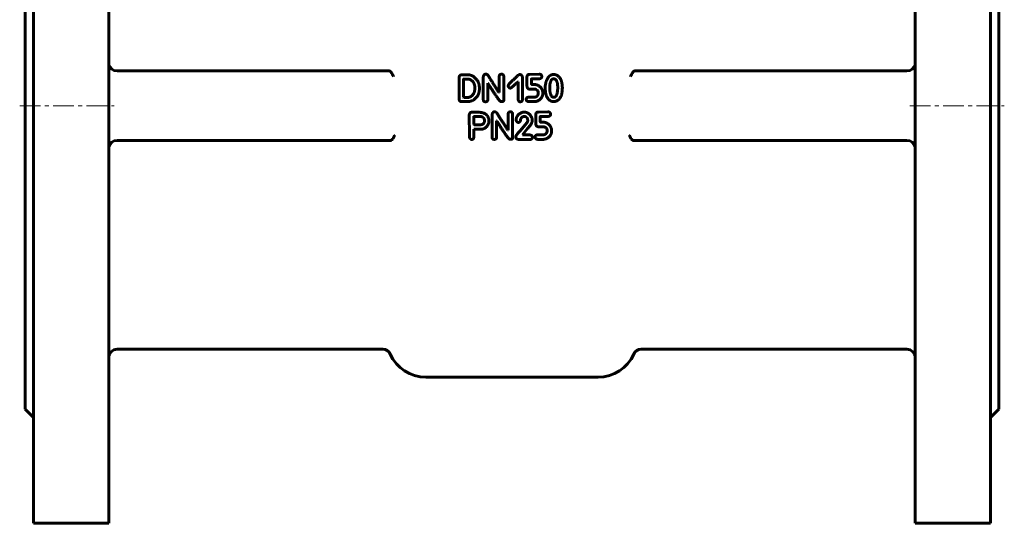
# Model space of a CAD drawing. Header units: millimetres. Extents: x -177 to 177, y -352 to 355.
# Tile 1 of 4: x -177 to 177, y -352 to -172. Entities that reach past the tile are written whole.
import ezdxf

# ---------------------------------------------------------------- set-up
doc = ezdxf.new("R2010")
doc.units = ezdxf.units.MM
doc.linetypes.add('K5LT_AXLED', pattern=[12, 7.5, -1.5, 1.5, -1.5])
doc.linetypes.add('K5LT_BASIC', pattern=[0])
doc.layers.add('Системный слой (1)', color=7, linetype='Continuous', true_color=0x6c6c6c)

# ---------------------------------------------------------------- blocks, each defined once
blk = doc.blocks.new('U5')
at = {"layer": 'Системный слой (1)', "color": 143, "linetype": 'K5LT_BASIC', "lineweight": 60, "true_color": 0x33acca}
for p, q in [((-145, -52.5), (-145, -202.5)), ((-145, -202.5), (-145, -352.5))]:
    blk.add_line(p, q, dxfattribs=at)
blk = doc.blocks.new('U8')
at = {"layer": 'Системный слой (1)', "color": 143, "linetype": 'K5LT_BASIC', "lineweight": 60, "true_color": 0x33acca}
for p, q in [((-175, -93.5), (-175, -202.5)), ((-175, -202.5), (-175, -311.5))]:
    blk.add_line(p, q, dxfattribs=at)
blk = doc.blocks.new('U20')
at = {"layer": 'Системный слой (1)', "color": 143, "linetype": 'K5LT_BASIC', "lineweight": 60, "true_color": 0x33acca}
for p, q in [((-172, -52.5), (-172, -202.5)), ((-172, -202.5), (-172, -352.5))]:
    blk.add_line(p, q, dxfattribs=at)
blk = doc.blocks.new('U27')
at = {"layer": 'Системный слой (1)', "color": 143, "linetype": 'K5LT_BASIC', "lineweight": 60, "true_color": 0x33acca}
for p, q in [((175, -93.5), (175, -202.5)), ((175, -202.5), (175, -311.5))]:
    blk.add_line(p, q, dxfattribs=at)
blk = doc.blocks.new('U34')
at = {"layer": 'Системный слой (1)', "color": 143, "linetype": 'K5LT_BASIC', "lineweight": 60, "true_color": 0x33acca}
for p, q in [((172, -52.5), (172, -202.5)), ((172, -202.5), (172, -352.5))]:
    blk.add_line(p, q, dxfattribs=at)
blk = doc.blocks.new('U36')
at = {"layer": 'Системный слой (1)', "color": 143, "linetype": 'K5LT_BASIC', "lineweight": 60, "true_color": 0x33acca}
for p, q in [((145, -52.5), (145, -202.5)), ((145, -202.5), (145, -352.5))]:
    blk.add_line(p, q, dxfattribs=at)

msp = doc.modelspace()

# ---------------------------------------------------------------- linework, layer by layer
at = {"layer": 'Системный слой (1)', "color": 143, "linetype": 'K5LT_BASIC', "lineweight": 60, "true_color": 0x33acca}
for p, q in [((-142, -190), (-44.23, -190)), ((-44.23, -190), (-44.08, -190)), ((44.23, -190), (44.08, -190)), ((142, -190), (44.23, -190)), ((-19.01, -192.32), (-19.01, -200.23)), ((-18.03, -191.41), (-18.27, -191.43)), ((-15.75, -191.41), (-18.03, -191.41)), ((-17.42, -193.01), (-17.44, -199.47)), ((-15.86, -192.93), (-17.34, -192.93)), ((-10.31, -192.07), (-10.31, -200.35)), ((-8.71, -194.43), (-8.64, -194.43)), ((-8.71, -200.35), (-8.71, -194.43)), ((-4.61, -192.11), (-4.61, -197.74)), ((-2.97, -200.58), (-2.97, -192.07)), ((2.04, -193.9), (2.19, -193.9)), ((2.19, -193.9), (2.19, -200.08)), ((3.8, -200.16), (3.8, -192.4)), ((5.38, -192.18), (5.38, -195.26)), ((9.77, -191.18), (6.31, -191.22)), ((7, -194.6), (7, -192.91)), ((7.07, -192.83), (9.69, -192.83)), ((-13.39, -196.36), (-13.39, -195.9)), ((-4.61, -197.74), (-4.68, -197.74)), ((-0.66, -196.15), (-0.55, -196.15)), ((8.31, -194.91), (7.27, -194.91)), ((9.46, -197.71), (9.46, -198.25)), ((11.07, -198.1), (11.07, -197.75)), ((13.59, -195.53), (13.56, -196.3)), ((18.1, -196.12), (18.1, -196.08)), ((-18.14, -201.03), (-16.05, -201.03)), ((-17.44, -199.47), (-17.36, -199.51)), ((-17.36, -199.51), (-15.86, -199.51)), ((-3.84, -201.02), (-3.58, -201.02)), ((8.07, -199.4), (5.92, -199.4)), ((6.04, -201.03), (8.15, -201.03)), ((14.88, -199.41), (15.22, -199.41)), ((-12.44, -204.84), (-14.49, -204.84)), ((12.94, -204.71), (9.48, -204.76)), ((-15.36, -205.73), (-15.33, -213.15)), ((-10.92, -206.42), (-13.66, -206.42)), ((-7.13, -205.6), (-7.13, -213.88)), ((-5.54, -213.88), (-5.54, -207.97)), ((-5.54, -207.97), (-5.46, -207.97)), ((-1.43, -205.65), (-1.43, -211.27)), ((0.21, -214.11), (0.21, -205.6)), ((5.42, -208.49), (2.93, -211.49)), ((4.36, -206.37), (4.63, -206.37)), ((5.66, -207.81), (5.66, -207.89)), ((7.28, -207.7), (7.2, -207.09)), ((8.56, -205.71), (8.56, -208.79)), ((10.17, -208.13), (10.17, -206.44)), ((10.25, -206.36), (12.86, -206.36)), ((11.48, -208.44), (10.44, -208.44)), ((-13.69, -209.27), (-13.62, -209.35)), ((-13.69, -213.64), (-13.69, -210.91)), ((-13.69, -210.91), (-10.5, -210.91)), ((-13.62, -209.35), (-11.53, -209.35)), ((-1.43, -211.27), (-1.51, -211.27)), ((3.8, -212.89), (5.62, -210.65)), ((12.63, -211.25), (12.63, -211.78)), ((14.25, -211.63), (14.25, -211.28)), ((-43.8, -215), (-142, -215)), ((-43.71, -215), (-43.8, -215)), ((-0.66, -214.55), (-0.4, -214.55)), ((1.34, -213.64), (1.34, -213.72)), ((2.43, -214.61), (6.38, -214.61)), ((3.8, -212.98), (3.8, -212.89)), ((6.38, -212.98), (3.8, -212.98)), ((7.36, -213.91), (7.36, -213.79)), ((11.25, -212.94), (9.1, -212.94)), ((9.22, -214.57), (11.32, -214.57)), ((43.71, -215), (43.8, -215)), ((43.8, -215), (142, -215)), ((-46.49, -290), (-142, -290)), ((142, -290), (46.49, -290)), ((-31, -300), (31, -300)), ((-175, -311.5), (-172, -314.5)), ((175, -311.5), (172, -314.5)), ((-172, -352.5), (-145, -352.5)), ((172, -352.5), (145, -352.5))]:
    msp.add_line(p, q, dxfattribs=at)
at = {"layer": 'Системный слой (1)', "color": 30, "linetype": 'K5LT_AXLED', "lineweight": 18, "true_color": 0xff8000}
for p, q in [((-177, -202.5), (-143, -202.5)), ((143, -202.5), (177, -202.5))]:
    msp.add_line(p, q, dxfattribs=at)
at = {"layer": 'Системный слой (1)', "color": 143, "linetype": 'K5LT_BASIC', "lineweight": 60, "true_color": 0x33acca}
for centre, radius, start, end in [((-142, -187), 3, 195.169, 270), ((-44.08, -190.32), 0.318, 86.6446, 90.0388), ((44.08, -190.32), 0.318, 89.9612, 93.3554), ((142, -187), 3, 270, 344.831), ((-142, -218), 3, 90, 164.831), ((142, -218), 3, 15.169, 90), ((-142, -293), 3, 90, 180), ((-46.49, -293), 3, 24.3157, 90), ((46.49, -293), 3, 90, 155.6843), ((142, -293), 3, 0, 90), ((-31, -286), 14, 204.3157, 270), ((31, -286), 14, 270, 335.6843)]:
    msp.add_arc(centre, radius, start, end, dxfattribs=at)
for points, degree in [([(-145, -187.05), (-145, -187.29), (-144.96, -187.53), (-144.9, -187.78)], 3), ([(145, -187.05), (145, -187.29), (144.96, -187.53), (144.9, -187.78)], 3), ([(-9.4, -191.13), (-10.15, -191.13), (-10.31, -192.07)], 2), ([(-8.06, -192.5), (-8.71, -191.13), (-9.4, -191.13)], 2), ([(-18.27, -191.43), (-18.89, -191.46), (-19.01, -192.32)], 2), ([(-17.34, -192.93), (-17.42, -192.95), (-17.42, -193.01)], 2), ([(-15.29, -193.01), (-15.64, -192.93), (-15.86, -192.93)], 2), ([(-12.21, -193.89), (-13.64, -191.41), (-15.75, -191.41)], 2), ([(-13.39, -195.9), (-13.39, -193.77), (-15.29, -193.01)], 2), ([(-11.71, -196.36), (-11.71, -194.85), (-12.21, -193.89)], 2), ([(-8.64, -194.43), (-7.71, -195.99), (-5.48, -199.3)], 2), ([(-4.68, -197.74), (-6.52, -194.84), (-8.06, -192.5)], 2), ([(-3.7, -191.16), (-4.61, -191.16), (-4.61, -192.11)], 2), ([(-2.97, -192.07), (-2.97, -191.16), (-3.7, -191.16)], 2), ([(0.91, -192.81), (-1.37, -194.8), (-1.37, -195.36)], 2), ([(-0.55, -196.15), (-0.2, -196.15), (2.04, -193.9)], 2), ([(2.79, -191.28), (2.33, -191.28), (0.91, -192.81)], 2), ([(3.8, -192.4), (3.6, -191.28), (2.79, -191.28)], 2), ([(6.31, -191.22), (5.38, -191.22), (5.38, -192.18)], 2), ([(7, -192.91), (7, -192.85), (7.07, -192.83)], 2), ([(7.27, -194.91), (7, -194.91), (7, -194.6)], 2), ([(9.69, -192.83), (10.72, -192.73), (10.72, -192.02)], 2), ([(10.69, -191.99), (10.69, -191.18), (9.77, -191.18)], 2), ([(10.72, -192.02), (10.72, -191.99), (10.69, -191.99)], 2), ([(12.59, -193.09), (11.97, -194.31), (11.93, -196.01)], 2), ([(13.93, -191.5), (13.21, -191.87), (12.59, -193.09)], 2), ([(14.96, -192.82), (13.8, -192.82), (13.59, -195.53)], 2), ([(14.93, -191.24), (14.3, -191.35), (13.93, -191.5)], 2), ([(17.73, -193.45), (16.74, -191.24), (14.93, -191.24)], 2), ([(16.44, -196.08), (16.44, -192.82), (14.96, -192.82)], 2), ([(18.1, -196.08), (18.1, -194.88), (17.73, -193.45)], 2), ([(-15.86, -199.51), (-14.68, -199.51), (-13.77, -198.1)], 2), ([(-14.38, -200.73), (-11.71, -199.33), (-11.71, -196.36)], 2), ([(-13.77, -198.1), (-13.39, -197.41), (-13.39, -196.36)], 2), ([(-1.37, -195.36), (-1.19, -196.15), (-0.66, -196.15)], 2), ([(5.38, -195.26), (5.38, -196.52), (6.38, -196.52)], 2), ([(6.38, -196.52), (8.65, -196.53), (8.65, -196.64)], 2), ([(10.61, -196.29), (9.5, -194.91), (8.31, -194.91)], 2), ([(8.65, -196.64), (9.46, -197.12), (9.46, -197.71)], 2), ([(9.34, -200.75), (11.07, -199.68), (11.07, -198.1)], 2), ([(11.07, -197.75), (11.07, -197.21), (10.61, -196.29)], 2), ([(11.93, -196.01), (11.93, -197.43), (12.33, -198.82)], 2), ([(13.56, -196.3), (13.71, -199.41), (14.88, -199.41)], 2), ([(15.22, -199.41), (16.02, -199.41), (16.36, -197.38)], 2), ([(15.73, -200.89), (18.1, -200.09), (18.1, -196.12)], 2), ([(16.36, -197.38), (16.44, -196.47), (16.44, -196.08)], 2), ([(-19.01, -200.23), (-18.98, -200.93), (-18.14, -201.03)], 2), ([(-16.05, -201.03), (-15.44, -201.03), (-14.38, -200.73)], 2), ([(-10.31, -200.35), (-10.31, -201.05), (-9.55, -201.05)], 2), ([(-9.55, -201.05), (-8.71, -201.05), (-8.71, -200.35)], 2), ([(-5.48, -199.3), (-4.37, -201.02), (-3.84, -201.02)], 2), ([(-3.58, -201.02), (-2.97, -201.02), (-2.97, -200.58)], 2), ([(2.19, -200.08), (2.31, -201.1), (2.98, -201.06)], 2), ([(2.98, -201.06), (3.71, -201.06), (3.8, -200.16)], 2), ([(5.92, -199.4), (5.12, -199.54), (5.12, -200.13)], 2), ([(5.12, -200.13), (5.12, -200.96), (6.04, -201.03)], 2), ([(9.46, -198.25), (9.07, -199.4), (8.07, -199.4)], 2), ([(8.15, -201.03), (8.46, -201.03), (9.34, -200.75)], 2), ([(12.33, -198.82), (13.21, -201), (14.93, -201)], 2), ([(14.93, -201), (15.41, -201), (15.73, -200.89)], 2), ([(-14.49, -204.84), (-15.17, -204.84), (-15.36, -205.73)], 2), ([(-9.05, -205.89), (-9.88, -204.82), (-12.44, -204.84)], 2), ([(-6.22, -204.66), (-6.97, -204.66), (-7.13, -205.6)], 2), ([(-4.89, -206.03), (-5.54, -204.66), (-6.22, -204.66)], 2), ([(-0.52, -204.69), (-1.43, -204.69), (-1.43, -205.65)], 2), ([(0.21, -205.6), (0.21, -204.69), (-0.52, -204.69)], 2), ([(3.38, -204.97), (1.49, -205.93), (1.49, -207.58)], 2), ([(4.36, -204.78), (3.97, -204.78), (3.38, -204.97)], 2), ([(7.2, -207.09), (6.35, -204.78), (4.36, -204.78)], 2), ([(9.48, -204.76), (8.56, -204.76), (8.56, -205.71)], 2), ([(13.86, -205.52), (13.86, -204.71), (12.94, -204.71)], 2), ([(-13.66, -206.42), (-13.73, -206.43), (-13.73, -206.5)], 2), ([(-13.73, -206.5), (-13.69, -208.78), (-13.69, -209.27)], 2), ([(-11.53, -209.35), (-9.89, -209.35), (-9.89, -207.79)], 2), ([(-9.89, -207.79), (-9.89, -206.88), (-10.92, -206.42)], 2), ([(-10.5, -210.91), (-8.3, -209.95), (-8.3, -207.98)], 2), ([(-8.3, -207.98), (-8.22, -206.96), (-9.05, -205.89)], 2), ([(-5.46, -207.97), (-4.54, -209.53), (-2.31, -212.83)], 2), ([(-1.51, -211.27), (-3.34, -208.37), (-4.89, -206.03)], 2), ([(1.49, -207.58), (1.62, -208.49), (2.32, -208.49)], 2), ([(2.32, -208.49), (2.38, -208.45), (2.51, -208.45)], 2), ([(2.51, -208.45), (3.08, -208.25), (3.08, -207.43)], 2), ([(3.08, -207.43), (3.44, -206.37), (4.36, -206.37)], 2), ([(4.63, -206.37), (5.66, -206.6), (5.66, -207.81)], 2), ([(5.66, -207.89), (5.66, -208.15), (5.42, -208.49)], 2), ([(5.62, -210.65), (7.28, -208.99), (7.28, -207.7)], 2), ([(8.56, -208.79), (8.56, -210.06), (9.56, -210.06)], 2), ([(10.17, -206.44), (10.17, -206.38), (10.25, -206.36)], 2), ([(10.44, -208.44), (10.17, -208.44), (10.17, -208.13)], 2), ([(13.78, -209.82), (12.67, -208.44), (11.48, -208.44)], 2), ([(12.86, -206.36), (13.9, -206.26), (13.9, -205.56)], 2), ([(13.9, -205.56), (13.9, -205.52), (13.86, -205.52)], 2), ([(2.93, -211.49), (1.34, -213.15), (1.34, -213.64)], 2), ([(9.56, -210.06), (11.82, -210.06), (11.82, -210.17)], 2), ([(12.63, -211.78), (12.25, -212.94), (11.25, -212.94)], 2), ([(11.82, -210.17), (12.63, -210.66), (12.63, -211.25)], 2), ([(12.52, -214.28), (14.25, -213.21), (14.25, -211.63)], 2), ([(14.25, -211.28), (14.25, -210.75), (13.78, -209.82)], 2), ([(-15.33, -213.15), (-15.33, -214.6), (-14.49, -214.6)], 2), ([(-14.49, -214.6), (-13.78, -214.6), (-13.69, -213.64)], 2), ([(-7.13, -213.88), (-7.13, -214.58), (-6.37, -214.58)], 2), ([(-6.37, -214.58), (-5.54, -214.58), (-5.54, -213.88)], 2), ([(-2.31, -212.83), (-1.2, -214.55), (-0.66, -214.55)], 2), ([(-0.4, -214.55), (0.21, -214.55), (0.21, -214.11)], 2), ([(1.34, -213.72), (1.38, -214.46), (2.43, -214.61)], 2), ([(7.36, -213.79), (7.36, -213.1), (6.38, -212.98)], 2), ([(6.38, -214.61), (7.21, -214.63), (7.36, -213.91)], 2), ([(9.1, -212.94), (8.29, -213.08), (8.29, -213.66)], 2), ([(8.29, -213.66), (8.29, -214.49), (9.22, -214.57)], 2), ([(11.32, -214.57), (11.63, -214.57), (12.52, -214.28)], 2), ([(-145, -217.95), (-145, -217.71), (-144.96, -217.47), (-144.9, -217.22)], 3), ([(145, -217.95), (145, -217.71), (144.96, -217.47), (144.9, -217.22)], 3)]:
    msp.add_open_spline(points, degree=degree, dxfattribs=at)
for points, knots in [([(-42.58, -192), (-42.62, -191.92), (-42.7, -191.76), (-42.83, -191.5), (-42.98, -191.23), (-43.11, -190.99), (-43.27, -190.73), (-43.41, -190.52), (-43.56, -190.33), (-43.69, -190.2), (-43.83, -190.08), (-43.95, -190.02), (-44.03, -190), (-44.06, -190)], [0, 0, 0, 0, 1.475424, 2.995538, 4.123095, 5.662347, 6.670959, 8.389279, 9.384146, 10.638354, 11.810808, 13.198789, 14, 14, 14, 14]), ([(42.58, -192), (42.62, -191.92), (42.7, -191.76), (42.83, -191.5), (42.98, -191.23), (43.11, -190.99), (43.27, -190.73), (43.41, -190.52), (43.56, -190.33), (43.69, -190.2), (43.83, -190.08), (43.95, -190.02), (44.03, -190), (44.06, -190)], [0, 0, 0, 0, 1.475424, 2.995538, 4.123095, 5.662347, 6.670959, 8.389279, 9.384146, 10.638354, 11.810808, 13.198789, 14, 14, 14, 14]), ([(-43.71, -215), (-43.68, -215), (-43.64, -215), (-43.59, -214.99), (-43.56, -214.98), (-43.52, -214.96), (-43.48, -214.95), (-43.44, -214.93), (-43.4, -214.9), (-43.37, -214.88), (-43.33, -214.85), (-43.29, -214.82), (-43.24, -214.78), (-43.18, -214.72), (-43.12, -214.66), (-43.07, -214.61), (-43.02, -214.55), (-42.97, -214.49), (-42.92, -214.42), (-42.89, -214.39), (-42.84, -214.32), (-42.78, -214.22), (-42.69, -214.08), (-42.63, -213.97), (-42.57, -213.88), (-42.52, -213.78), (-42.46, -213.67), (-42.4, -213.56), (-42.34, -213.44), (-42.26, -213.3), (-42.21, -213.19), (-42.18, -213.14)], [0, 0, 0, 0, 1.352901, 2.025759, 2.698043, 3.369965, 4.045152, 4.723549, 5.409508, 6.101946, 6.797841, 7.491387, 8.177783, 9.537627, 10.860133, 11.507828, 12.140232, 13.955687, 14.526046, 15.0829, 15.625265, 17.696992, 19.51138, 21.658104, 22.250126, 23.471562, 25.504311, 26.609419, 27.755319, 30.146198, 32, 32, 32, 32]), ([(43.71, -215), (43.68, -215), (43.64, -215), (43.59, -214.99), (43.56, -214.98), (43.52, -214.96), (43.48, -214.95), (43.44, -214.93), (43.4, -214.9), (43.37, -214.88), (43.33, -214.85), (43.29, -214.82), (43.24, -214.78), (43.18, -214.72), (43.12, -214.66), (43.07, -214.61), (43.02, -214.55), (42.97, -214.49), (42.92, -214.42), (42.89, -214.39), (42.84, -214.32), (42.78, -214.22), (42.69, -214.08), (42.63, -213.97), (42.57, -213.88), (42.52, -213.78), (42.46, -213.67), (42.4, -213.56), (42.34, -213.44), (42.26, -213.3), (42.21, -213.19), (42.18, -213.14)], [0, 0, 0, 0, 1.352904, 2.025763, 2.698047, 3.369969, 4.045155, 4.723551, 5.409508, 6.101946, 6.797839, 7.491386, 8.177781, 9.537626, 10.860133, 11.507828, 12.140232, 13.955688, 14.526046, 15.082899, 15.625264, 17.696992, 19.51138, 21.658104, 22.250126, 23.471562, 25.50431, 26.609419, 27.75532, 30.1462, 32, 32, 32, 32])]:
    msp.add_open_spline(points, degree=3, knots=knots, dxfattribs=at)

# ---------------------------------------------------------------- block references
at = {"layer": 'Системный слой (1)'}
for name in ['U20', 'U5', 'U36', 'U34', 'U8', 'U27']:
    msp.add_blockref(name, (0, 0), dxfattribs=at)

doc.saveas('drawing.dxf')
